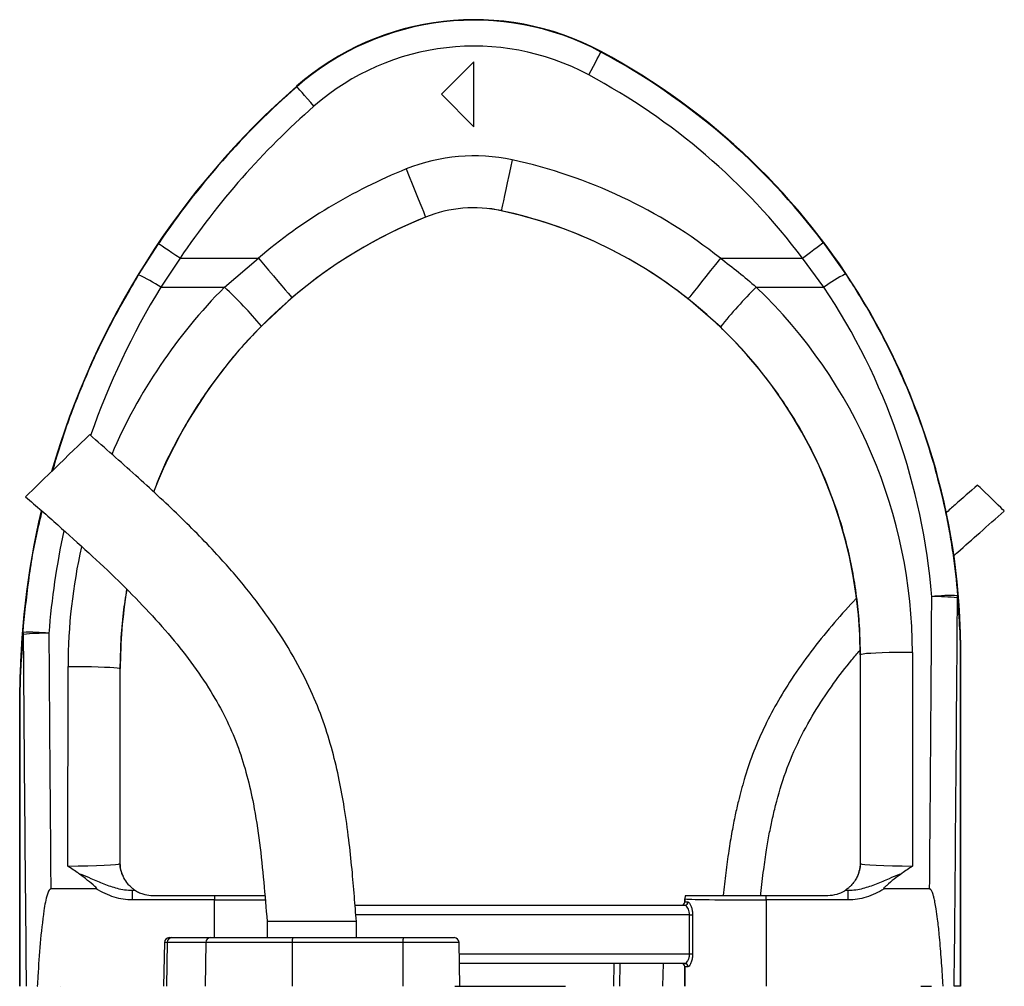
# Model space of a CAD drawing. Header units: millimetres. Extents: x 2367 to 3805, y 1036 to 5463.
# Tile 5 of 5: x 2806 to 3413, y 4867 to 5463. Entities that reach past the tile are written whole.
import ezdxf

# ---------------------------------------------------------------- set-up
doc = ezdxf.new("R2010")
doc.units = ezdxf.units.MM
doc.header["$LTSCALE"] = 2

msp = doc.modelspace()

# ---------------------------------------------------------------- linework, layer by layer
at = {"color": 7, "linetype": 'Continuous', "lineweight": 25}
for p, q in [((3164.59, 5442.92), (3164.73, 5443.18)), ((3086.31, 5436.88), (3066.31, 5416.88)), ((3086.31, 5396.88), (3086.31, 5436.88)), ((2977.17, 5421.55), (2976.97, 5421.78)), ((3066.31, 5416.88), (3086.31, 5396.88)), ((3056.48, 5341.14), (3056.49, 5341.11)), ((3103.11, 5345.12), (3103.11, 5345.09)), ((2879.58, 5305.55), (2891.88, 5324.76)), ((3301.61, 5325.44), (3315.31, 5306.11)), ((2905.15, 5315.82), (2893.24, 5297.94)), ((2905.15, 5315.82), (2953.4, 5315.82)), ((2932.53, 5297.94), (2953.4, 5315.82)), ((3238.18, 5315.82), (3288.83, 5315.82)), ((3302.01, 5297.94), (3288.83, 5315.82)), ((2893.24, 5297.94), (2932.53, 5297.94)), ((3260.31, 5297.94), (3302.01, 5297.94)), ((2974.11, 5291.43), (2955.25, 5273.98)), ((3238.16, 5273.42), (3218.3, 5290.75)), ((3324.52, 5071.33), (3324.31, 5071.33)), ((3324.31, 5071.33), (3324.31, 4942.87)), ((3324.62, 4942.56), (3324.52, 5071.33)), ((3356.51, 5072.76), (3356.62, 4941.02)), ((3386.18, 4866.88), (3386.18, 5073.01)), ((3386.19, 5073.01), (3386.31, 5073.01)), ((3386.19, 5073.01), (3386.19, 4866.88)), ((3386.31, 4866.88), (3386.31, 5073.01)), ((2836, 4941.02), (2836.1, 5064.16)), ((2868.09, 5062.73), (2868, 4942.56)), ((2868.09, 5062.73), (2868.31, 5062.73)), ((2868.31, 4942.87), (2868.31, 5062.73)), ((2806.43, 5045.57), (2806.31, 5045.57)), ((2806.31, 5045.57), (2806.31, 4866.88)), ((2806.43, 5045.57), (2806.43, 4866.88)), ((2806.43, 4866.88), (2806.43, 5045.57)), ((2868, 4942.56), (2868.31, 4942.87)), ((3324.31, 4942.87), (3324.62, 4942.56)), ((2853.52, 4926.88), (2825.48, 4926.88)), ((2875.64, 4926.11), (2875.64, 4920.11)), ((2875.64, 4926.11), (2877.41, 4926.11)), ((2888.31, 4922.88), (2926.3, 4922.88)), ((2926.3, 4922.88), (2926.3, 4920.11)), ((3266.32, 4920.11), (3266.32, 4922.88)), ((3266.32, 4922.88), (3304.31, 4922.88)), ((3315.21, 4926.11), (3316.98, 4926.11)), ((3316.98, 4920.11), (3316.98, 4926.11)), ((3367.14, 4926.88), (3339.09, 4926.88)), ((2926.3, 4920.11), (2875.64, 4920.11)), ((3013.03, 4916.88), (3216.24, 4916.88)), ((3216.32, 4920.86), (3216.31, 4920.88)), ((3216.31, 4920.88), (3216.31, 4918.88)), ((3216.31, 4918.88), (3216.32, 4918.88)), ((3216.32, 4918.88), (3216.32, 4920.86)), ((3216.32, 4918.88), (3218.16, 4918.88)), ((3266.32, 4920.11), (3266.32, 4866.88)), ((3316.98, 4920.11), (3266.32, 4920.11)), ((3219.2, 4910.88), (3221.01, 4910.88)), ((3219.2, 4886.88), (3219.2, 4910.88)), ((3221.01, 4910.88), (3221.01, 4886.88)), ((2958.81, 4906.88), (2958.81, 4896.88)), ((2986.31, 4906.88), (2958.81, 4906.88)), ((3013.81, 4906.88), (2986.31, 4906.88)), ((3013.81, 4896.88), (3013.81, 4906.88)), ((2895.5, 4893.93), (2895.02, 4866.88)), ((2897.28, 4893.93), (2896.83, 4866.88)), ((2920.97, 4893.93), (2897.28, 4893.93)), ((2898.5, 4896.88), (2900.1, 4896.88)), ((2900.1, 4896.88), (2923.79, 4896.88)), ((2920.97, 4893.93), (2920.53, 4866.88)), ((2974.23, 4893.93), (2920.97, 4893.93)), ((2923.79, 4896.88), (2974.76, 4896.88)), ((2974.23, 4893.93), (2974.15, 4866.88)), ((3042.46, 4893.93), (2974.23, 4893.93)), ((2974.76, 4896.88), (3042.98, 4896.88)), ((3042.46, 4893.93), (3042.38, 4866.88)), ((3042.98, 4896.88), (3074.12, 4896.88)), ((3077.59, 4866.88), (3077.12, 4893.93)), ((3219.2, 4886.88), (3221.01, 4886.88)), ((3216.24, 4880.88), (3077.35, 4880.88)), ((3172.59, 4880.88), (3172.35, 4866.88)), ((3216.32, 4878.88), (3216.31, 4878.88)), ((3216.31, 4878.88), (3216.31, 4866.88)), ((3216.32, 4866.88), (3216.32, 4878.88)), ((3218.16, 4878.88), (3216.32, 4878.88)), ((2810.26, 4866.88), (2810.28, 4866.88)), ((2817.14, 4866.88), (2817.36, 4866.88)), ((2831.33, 4866.88), (2831.34, 4866.88)), ((3074.44, 4866.88), (3142.73, 4866.88)), ((3361.73, 4866.88), (3368.36, 4866.88)), ((3386.18, 4866.88), (3382.3, 4866.88)), ((3386.19, 4866.88), (3386.18, 4866.88))]:
    msp.add_line(p, q, dxfattribs=at)
at = {"color": 8, "linetype": 'Continuous', "lineweight": 25}
for p, q in [((2926.3, 4896.88), (2926.3, 4920.11)), ((3219.2, 4910.88), (3013.5, 4910.88)), ((2897.28, 4893.93), (2895.5, 4893.93)), ((3077.12, 4893.93), (3042.46, 4893.93)), ((3077.24, 4886.88), (3219.2, 4886.88)), ((3176.19, 4880.88), (3175.98, 4866.88)), ((3202.82, 4880.88), (3202.6, 4866.88))]:
    msp.add_line(p, q, dxfattribs=at)
at = {"color": 7, "linetype": 'Continuous', "lineweight": 25, "flags": 128}
for points in [[(3157.03, 5428.82), (3158.49, 5431.54), (3159.89, 5434.16), (3161.19, 5436.57), (3162.33, 5438.7), (3163.27, 5440.45), (3163.98, 5441.77), (3164.42, 5442.6), (3164.59, 5442.92)], [(2987.7, 5409.51), (2985.67, 5411.84), (2983.71, 5414.07), (2981.9, 5416.14), (2980.32, 5417.95), (2979, 5419.45), (2978.02, 5420.57), (2977.4, 5421.28), (2977.17, 5421.55)], [(3109.83, 5376.4), (3108.79, 5371.56), (3107.78, 5366.84), (3106.81, 5362.34), (3105.92, 5358.19), (3105.12, 5354.47), (3104.44, 5351.28), (3103.88, 5348.7), (3103.47, 5346.78), (3103.21, 5345.58), (3103.11, 5345.12)], [(3044.55, 5370.83), (3046.4, 5366.23), (3048.2, 5361.75), (3049.91, 5357.48), (3051.5, 5353.54), (3052.91, 5350.01), (3054.13, 5346.99), (3055.11, 5344.53), (3055.84, 5342.72), (3056.3, 5341.57), (3056.48, 5341.14)], [(2905.15, 5315.82), (2902.59, 5317.54), (2900.12, 5319.2), (2897.85, 5320.74), (2895.85, 5322.08), (2894.19, 5323.2), (2892.95, 5324.03), (2892.17, 5324.56), (2891.88, 5324.76)], [(3288.83, 5315.82), (3291.29, 5317.67), (3293.67, 5319.46), (3295.86, 5321.11), (3297.79, 5322.56), (3299.38, 5323.76), (3300.57, 5324.66), (3301.32, 5325.23), (3301.61, 5325.44)], [(2953.4, 5315.82), (2956.61, 5312.04), (2959.73, 5308.36), (2962.71, 5304.86), (2965.46, 5301.62), (2967.92, 5298.72), (2970.03, 5296.24), (2971.74, 5294.22), (2973.01, 5292.73), (2973.81, 5291.79), (2974.11, 5291.43)], [(3238.18, 5315.82), (3235.1, 5311.94), (3232.1, 5308.15), (3229.24, 5304.55), (3226.6, 5301.22), (3224.24, 5298.24), (3222.22, 5295.69), (3220.57, 5293.62), (3219.36, 5292.08), (3218.59, 5291.12), (3218.3, 5290.75)], [(2849.44, 5207.04), (2849.37, 5206.98), (2848.86, 5206.49), (2847.86, 5205.51), (2846.38, 5204.08), (2844.47, 5202.23), (2842.18, 5200.01), (2839.56, 5197.47), (2836.69, 5194.69), (2833.64, 5191.73), (2830.49, 5188.67), (2827.31, 5185.59), (2824.2, 5182.58), (2821.23, 5179.7), (2818.47, 5177.03), (2816.01, 5174.64), (2813.91, 5172.6), (2812.21, 5170.95), (2810.96, 5169.75), (2810.2, 5169.01), (2809.95, 5168.76)], [(3413.18, 5159.9), (3412.92, 5160.15), (3412.16, 5160.89), (3410.94, 5162.07), (3409.35, 5163.61), (3407.48, 5165.43), (3405.44, 5167.4), (3403.38, 5169.4), (3401.41, 5171.31), (3399.66, 5173), (3398.24, 5174.38), (3397.25, 5175.34), (3396.73, 5175.84), (3396.67, 5175.91)], [(3356.51, 5072.76), (3351.56, 5072.74), (3346.73, 5072.69), (3342.14, 5072.6), (3337.89, 5072.48), (3334.08, 5072.34), (3330.82, 5072.17), (3328.18, 5071.98), (3326.22, 5071.77), (3324.99, 5071.56), (3324.52, 5071.33)], [(2836.1, 5064.16), (2841.05, 5064.14), (2845.88, 5064.08), (2850.47, 5063.99), (2854.72, 5063.88), (2858.52, 5063.73), (2861.79, 5063.56), (2864.43, 5063.37), (2866.39, 5063.17), (2867.62, 5062.95), (2868.09, 5062.73)]]:
    msp.add_lwpolyline(points, dxfattribs=at)
at = {"color": 7, "linetype": 'Continuous', "lineweight": 25}
for centre, radius, start, end in [((3086.31, 5296.88), 166, 61.80714, 131.19948), ((3086.31, 5296.88), 165.7, 61.80714, 131.19948), ((3086.31, 5296.88), 149.7, 61.80714, 131.19948), ((2966.31, 5073.01), 419.7, 36.97436, 61.80714), ((2966.31, 5073.01), 420, 0, 61.80714), ((2966.31, 5073.01), 403.7, 36.97436, 61.80714), ((3306.31, 5045.57), 500, 131.19948, 163.89661), ((3306.31, 5045.57), 499.7, 131.19948, 146.03294), ((3306.31, 5045.57), 483.7, 131.19948, 146.03294), ((3086.31, 5266.88), 112.02, 77.87765, 111.88391), ((3044.31, 5071.33), 312.02, 51.5862, 77.87765), ((3168.31, 5062.73), 332.02, 111.88391, 130.33548), ((3086.31, 5266.88), 80.03, 77.87765, 111.88391), ((3086.31, 5266.88), 80, 77.87765, 111.88391), ((3168.31, 5062.73), 300, 111.88391, 158.7279), ((3168.31, 5062.73), 300.03, 111.88391, 130.33548), ((3044.31, 5071.33), 280.03, 51.5862, 77.87765), ((3044.31, 5071.33), 280, 0, 77.87765), ((2834.84, 5209.15), 106.27, 56.66757, 65.10604), ((3365.47, 5209.53), 108.83, 117.44304, 125.66924), ((2745.59, 5097.91), 273.79, 40.02351, 46.93734), ((3457.48, 5097.58), 281.1, 134.53854, 141.27719), ((3306.31, 5045.57), 500, 166.75971, 180), ((3168.31, 5062.73), 300, 170.67014, 180), ((3380, 5014.14), 93.69, 87.30286, 97.07177), ((3370.95, 4986.25), 120.89, 83.65535, 91.17552), ((3379.38, 5107.45), 5.04, 347.99859, 3.13535), ((2812.81, 5084.84), 4.47, 177.25473, 193.60682), ((2813.11, 4991.58), 93.6, 83.13649, 92.91622), ((2821.89, 4962.26), 122.28, 88.87209, 96.30121), ((2884, 4942.57), 16, 180.0185, 209.12517), ((3308.62, 4942.57), 16, 330.87483, 359.9815), ((2888.31, 4942.88), 20, 236.73632, 236.98128), ((3222.32, 4920.86), 6, 160.36719, 179.97958), ((3304.31, 4942.88), 20, 303.01872, 303.26368), ((3214.32, 4918.87), 2, 269.99944, 0.00525), ((3216.2, 4918.84), 1.96, 271.09321, 1.05771), ((2898.5, 4893.88), 3, 90, 179), ((2900.19, 4893.97), 2.91, 91.79571, 180.77031), ((2923.88, 4893.97), 2.91, 91.79602, 180.7703), ((2978.85, 4894.63), 4.67, 151.26783, 188.69128), ((3047.08, 4894.63), 4.67, 151.26751, 188.69159), ((3074.12, 4893.88), 3, 1, 90), ((3214.32, 4878.88), 2, 359.99762, 89.99085), ((3216.2, 4878.91), 1.96, 358.94534, 88.89692)]:
    msp.add_arc(centre, radius, start, end, dxfattribs=at)
at = {"color": 8, "linetype": 'Continuous', "lineweight": 25}
for centre, major_axis, ratio, start_param, end_param in [((3306.31, 5046.66), (0, 483.5), 1, 1.024276, 1.233998), ((3168.31, 5063.9), (0, 332.21), 1, 0.789084, 1.165564), ((3306.31, 5046.66), (0, 483.5), 1, 1.36019, 1.492437), ((3168.31, 5063.9), (0, 332.21), 1, 1.346222, 1.570015), ((2926.3, 4920.87), (50, 0), 0.01536, 4.712389, 5.395497)]:
    msp.add_ellipse(centre, major_axis=major_axis, ratio=ratio, start_param=start_param, end_param=end_param, dxfattribs=at)
at = {"color": 7, "linetype": 'Continuous', "lineweight": 25}
for centre, major_axis, ratio, start_param, end_param in [((3044.31, 5072.52), (0, 312.21), 1, 4.71317, 5.519111), ((2966.31, 5074.04), (0, 403.52), 1, 4.794455, 5.3006), ((3186.31, 5687.23), (0, 4112.94), 0.044737, 4.52645, 4.570871), ((3186.31, 5686.52), (0, 4112.94), 0.048627, 4.511762, 4.570871), ((3006.31, 5686.52), (0, 4112.94), 0.048627, 1.71787, 1.771423), ((3006.31, 5687.23), (0, 4112.94), 0.044737, 1.71787, 1.756735), ((2836, 4942.58), (32, 0.01), 0.048575, 4.712297, 6.265657), ((2884.31, 4942.88), (11.32, 11.32), 0.999695, 2.356347, 2.357638), ((3308.31, 4942.88), (11.32, -11.32), 0.999695, 0.783955, 0.785246), ((3356.61, 4942.58), (32, -0.01), 0.048575, 3.15912, 4.712481), ((2836, 4926.58), (48, 0), 0.017486, 5.683962, 5.749965), ((3222.31, 4920.87), (-4.24, 4.24), 0.999695, 0.445606, 0.785246), ((3356.61, 4926.58), (48, 0), 0.017486, 3.674813, 3.740816), ((3214.31, 4918.88), (-2, 0), 0.999848, 1.570796, 3.141593), ((3266.32, 4920.87), (50, 0), 0.01536, 3.159046, 4.712389), ((3214.31, 4878.88), (2, 0), 0.999848, 0, 1.570796)]:
    msp.add_ellipse(centre, major_axis=major_axis, ratio=ratio, start_param=start_param, end_param=end_param, dxfattribs=at)
for points, knots in [([(3238.18, 5315.82), (3241.97, 5312.97), (3249.55, 5307.27), (3256.72, 5301.05), (3260.31, 5297.94)], [0, 0, 0, 0, 0.49942, 1, 1, 1, 1]), ([(3315.31, 5306.11), (3320.25, 5298.71), (3324.94, 5291.16), (3331.62, 5279.62), (3333.79, 5275.73), (3337.99, 5267.92), (3340.02, 5263.99), (3349.85, 5244.2), (3356.67, 5227.99), (3368.24, 5194.79), (3372.99, 5177.8), (3377.6, 5156.08), (3378.46, 5151.71), (3380.03, 5142.97), (3380.74, 5138.59), (3382.67, 5125.41), (3383.68, 5116.59), (3384.41, 5107.73)], [0, 0, 0, 0, 0.125, 0.125, 0.1875, 0.1875, 0.25, 0.25, 0.5, 0.5, 0.75, 0.75, 0.8125, 0.8125, 0.875, 0.875, 1, 1, 1, 1]), ([(3324.52, 5071.33), (3324.43, 5076.67), (3324.24, 5087.35), (3322.8, 5103.38), (3320.49, 5119.38), (3316.75, 5137.6), (3311.1, 5157.8), (3302.9, 5179.88), (3292.76, 5201.41), (3281.95, 5220.04), (3271.22, 5235.78), (3261.04, 5248.94), (3250.09, 5261.59), (3242.14, 5269.48), (3238.16, 5273.42)], [0, 0, 0, 0, 0.070939, 0.141878, 0.213763, 0.285648, 0.388902, 0.492155, 0.598408, 0.704662, 0.777973, 0.851283, 0.925641, 1, 1, 1, 1]), ([(3013.81, 4906.88), (3013.41, 4912.01), (3012.59, 4922.74), (3011.15, 4939.54), (3009.19, 4957.87), (3006.63, 4976.24), (3003.32, 4994.47), (2999.16, 5012.24), (2993.56, 5030.68), (2985.64, 5050.33), (2975.03, 5070.81), (2961.74, 5091.75), (2946.45, 5112.12), (2927.47, 5134.06), (2904.5, 5157.36), (2877.58, 5182.29), (2858.93, 5198.69), (2849.44, 5207.04)], [0, 0, 0, 0, 0.043406, 0.09063, 0.142151, 0.198664, 0.246894, 0.298241, 0.3524, 0.409137, 0.476507, 0.546402, 0.617933, 0.690926, 0.790712, 0.893453, 1, 1, 1, 1]), ([(3396.67, 5175.91), (3392.06, 5171.87), (3385.53, 5166.14), (3379.04, 5160.36), (3377.13, 5158.65)], [0, 0, 0, 0, 0.704695, 1, 1, 1, 1]), ([(2809.95, 5168.76), (2816.56, 5162.97), (2829.63, 5151.51), (2848.79, 5134.32), (2867.03, 5117.15), (2884.09, 5099.91), (2899.69, 5082.5), (2913.6, 5064.83), (2925.15, 5047.5), (2934.35, 5030.53), (2941.34, 5013.88), (2946.6, 4996.76), (2950.97, 4977.27), (2954.31, 4955.33), (2956.82, 4931.14), (2958.15, 4914.95), (2958.81, 4906.88)], [0, 0, 0, 0, 0.0840224, 0.1661999, 0.2461112, 0.3234264, 0.3979042, 0.4694689, 0.5382883, 0.5966541, 0.6538349, 0.7105765, 0.7675748, 0.8446514, 0.9225727, 1, 1, 1, 1]), ([(3381.85, 5132.11), (3382.72, 5132.9), (3388.05, 5137.77), (3398.51, 5147.02), (3408.12, 5155.45), (3413.18, 5159.9)], [0, 0, 0, 0, 0.084455, 0.517233, 1, 1, 1, 1]), ([(3321.85, 5105.89), (3321.37, 5105.39), (3316.19, 5099.97), (3306.68, 5089.22), (3293.77, 5073.24), (3282.45, 5057.22), (3272.7, 5041.33), (3264.61, 5025.82), (3257.94, 5010.19), (3253.69, 4997.47), (3250.97, 4987.83), (3249.1, 4980.54), (3247.18, 4972.04), (3245.17, 4961.8), (3243.21, 4949.9), (3241.4, 4936.73), (3240.42, 4927.55), (3239.92, 4922.88)], [0, 0, 0, 0, 0.010075, 0.109631, 0.209802, 0.310362, 0.396342, 0.482254, 0.56603, 0.644661, 0.678211, 0.712476, 0.75473, 0.805653, 0.865005, 0.931171, 1, 1, 1, 1]), ([(3386.18, 5073.01), (3386.18, 5073.65), (3386.17, 5075.8), (3386.07, 5080.73), (3385.67, 5091.11), (3384.87, 5100.11), (3384.31, 5106.4)], [0, 0, 0, 0, 0.047896, 0.162322, 0.413978, 1, 1, 1, 1]), ([(3384.41, 5107.73), (3384.94, 5101.18), (3385.71, 5091.81), (3386.08, 5080.99), (3386.18, 5075.88), (3386.19, 5073.67), (3386.19, 5073.01)], [0, 0, 0, 0, 0.582943, 0.834479, 0.950598, 1, 1, 1, 1]), ([(2806.43, 5045.57), (2806.44, 5047.11), (2806.46, 5051.67), (2806.66, 5058.36), (2807.15, 5069.99), (2807.85, 5078.84), (2808.35, 5085.06)], [0, 0, 0, 0, 0.104566, 0.308637, 0.514256, 1, 1, 1, 1]), ([(2808.47, 5083.79), (2807.95, 5077.75), (2807.2, 5069.16), (2806.68, 5058.08), (2806.49, 5051.72), (2806.44, 5047.33), (2806.44, 5045.81), (2806.43, 5045.57)], [0, 0, 0, 0, 0.487773, 0.693002, 0.897412, 0.983726, 1, 1, 1, 1]), ([(3263, 4922.88), (3263.04, 4923.3), (3263.56, 4928.66), (3264.72, 4938.08), (3266.47, 4950.3), (3268.25, 4960.51), (3270.09, 4969.59), (3273.1, 4982.4), (3278.12, 4999.17), (3286.68, 5019.23), (3296.84, 5037.34), (3307.83, 5053.58), (3316.82, 5065.46), (3322.54, 5072.07), (3324.23, 5074.03)], [0, 0, 0, 0, 0.007675, 0.097131, 0.171295, 0.230494, 0.284154, 0.338509, 0.468129, 0.599455, 0.73129, 0.84231, 0.953298, 1, 1, 1, 1]), ([(2842.48, 4936.57), (2840.33, 4938.03), (2838.16, 4939.5), (2836.01, 4941.01), (2836, 4941.02)], [0, 0, 0, 0, 0.993576, 1, 1, 1, 1]), ([(2870.02, 4934.78), (2869.75, 4935.39), (2869.2, 4936.62), (2868.68, 4938.76), (2868.42, 4940.73), (2868.35, 4941.53), (2868.31, 4942.29), (2868.31, 4942.68), (2868.31, 4942.85)], [0, 0, 0, 0, 0.4019, 0.800519, 0.871224, 0.942339, 0.974172, 1, 1, 1, 1]), ([(3324.31, 4942.85), (3324.31, 4942.65), (3324.3, 4942.17), (3324.25, 4941.17), (3324.09, 4939.77), (3323.8, 4938.28), (3323.3, 4936.49), (3322.88, 4935.47), (3322.6, 4934.78)], [0, 0, 0, 0, 0.029974, 0.071349, 0.178095, 0.380918, 0.584656, 1, 1, 1, 1]), ([(3356.62, 4941.02), (3356.6, 4941.01), (3354.46, 4939.5), (3352.29, 4938.03), (3350.13, 4936.57)], [0, 0, 0, 0, 0.006424, 1, 1, 1, 1]), ([(2842.48, 4936.57), (2842.98, 4936.39), (2845.61, 4935.44), (2850.81, 4933.13), (2858.15, 4929.93), (2865.06, 4927.57), (2870.93, 4926.31), (2874.07, 4926.17), (2875.64, 4926.11)], [0, 0, 0, 0, 0.044499, 0.237941, 0.484775, 0.731119, 0.865653, 1, 1, 1, 1]), ([(2853.52, 4926.88), (2853.59, 4926.88), (2853.67, 4926.88), (2853.77, 4926.92), (2853.81, 4926.96), (2853.83, 4927.01), (2853.83, 4927.08), (2853.79, 4927.23), (2853.43, 4927.76), (2851.56, 4929.45), (2847.87, 4932.55), (2844.4, 4935.14), (2842.48, 4936.57)], [0, 0, 0, 0, 0.01238, 0.016905, 0.020094, 0.023299, 0.027094, 0.033575, 0.054172, 0.149756, 0.529047, 1, 1, 1, 1]), ([(2877.34, 4926.15), (2877.1, 4926.3), (2876.72, 4926.53), (2874.78, 4928.09), (2872.71, 4930.16), (2870.75, 4933.17), (2870.18, 4934.43), (2870.02, 4934.78)], [0, 0, 0, 0, 0.300697, 0.473627, 0.646768, 0.903513, 1, 1, 1, 1]), ([(3322.6, 4934.78), (3322.43, 4934.42), (3321.95, 4933.35), (3320.27, 4930.71), (3318.25, 4928.46), (3316.68, 4927.13), (3315.58, 4926.35), (3315.38, 4926.22), (3315.28, 4926.15)], [0, 0, 0, 0, 0.100064, 0.296152, 0.491654, 0.654257, 0.816871, 1, 1, 1, 1]), ([(3316.98, 4926.11), (3318.54, 4926.17), (3321.68, 4926.31), (3327.56, 4927.57), (3334.47, 4929.93), (3341.8, 4933.13), (3347.01, 4935.44), (3349.64, 4936.39), (3350.13, 4936.57)], [0, 0, 0, 0, 0.134346, 0.268881, 0.515225, 0.762059, 0.955501, 1, 1, 1, 1]), ([(3350.13, 4936.57), (3348.5, 4935.41), (3345.22, 4933.07), (3341.7, 4929.97), (3339.52, 4928.09), (3338.93, 4927.4), (3338.81, 4927.17), (3338.78, 4927.08), (3338.78, 4927.01), (3338.81, 4926.97), (3338.85, 4926.92), (3338.93, 4926.89), (3339.01, 4926.88), (3339.08, 4926.88), (3339.09, 4926.88)], [0, 0, 0, 0, 0.3941322, 0.7888266, 0.9222284, 0.9580528, 0.9661978, 0.9729371, 0.9763985, 0.9798899, 0.9829367, 0.9875623, 0.9967049, 1, 1, 1, 1]), ([(2825.48, 4926.88), (2825.38, 4926.86), (2825.16, 4926.83), (2824.77, 4926.56), (2824.02, 4925.59), (2823.06, 4922.91), (2822.06, 4918.76), (2820.49, 4908.64), (2818.79, 4893.4), (2817.79, 4877.76), (2817.26, 4868.92), (2817.14, 4866.88)], [0, 0, 0, 0, 0.004855, 0.010905, 0.022389, 0.064638, 0.148366, 0.232278, 0.565825, 0.899578, 1, 1, 1, 1]), ([(2875.64, 4920.11), (2873.8, 4920.2), (2870.07, 4920.38), (2864.47, 4921.8), (2858.89, 4923.93), (2855.32, 4925.89), (2853.52, 4926.88)], [0, 0, 0, 0, 0.236001, 0.47776, 0.737113, 1, 1, 1, 1]), ([(2877.41, 4926.11), (2877.47, 4926.07), (2877.58, 4925.99), (2878.36, 4925.51), (2879.84, 4924.71), (2882.78, 4923.52), (2885.84, 4922.92), (2887.9, 4922.88), (2888.31, 4922.88)], [0, 0, 0, 0, 0.096993, 0.193378, 0.330469, 0.54889, 0.91143, 1, 1, 1, 1]), ([(2926.3, 4922.88), (2928.32, 4922.88), (2932.36, 4922.88), (2939.1, 4922.88), (2946.29, 4922.88), (2952.77, 4922.88), (2956.18, 4922.88), (2957.44, 4922.88)], [0, 0, 0, 0, 0.179408, 0.358817, 0.606861, 0.854904, 1, 1, 1, 1]), ([(3216.67, 4922.88), (3216.79, 4922.88), (3217.03, 4922.88), (3218.48, 4922.88), (3221.11, 4922.88), (3225.28, 4922.88), (3230.63, 4922.88), (3236.97, 4922.88), (3244.16, 4922.88), (3251.62, 4922.88), (3259.08, 4922.88), (3263.9, 4922.88), (3266.32, 4922.88)], [0, 0, 0, 0, 0.078966, 0.157932, 0.266793, 0.375654, 0.484525, 0.593396, 0.702387, 0.811378, 0.905689, 1, 1, 1, 1]), ([(3304.31, 4922.88), (3306.27, 4923.04), (3309.11, 4923.27), (3312.31, 4924.51), (3313.92, 4925.32), (3314.81, 4925.85), (3315.15, 4926.07), (3315.19, 4926.1), (3315.21, 4926.11)], [0, 0, 0, 0, 0.425159, 0.613981, 0.770767, 0.874047, 0.960867, 1, 1, 1, 1]), ([(3339.09, 4926.88), (3337.32, 4925.9), (3333.75, 4923.94), (3328.21, 4921.82), (3322.59, 4920.39), (3318.86, 4920.2), (3316.98, 4920.11)], [0, 0, 0, 0, 0.259649, 0.522242, 0.758522, 1, 1, 1, 1]), ([(3375.48, 4866.88), (3375.41, 4868.08), (3375.05, 4874.08), (3374.34, 4884.76), (3373.29, 4897.37), (3372.23, 4907.28), (3371.32, 4913.91), (3370.56, 4918.35), (3369.92, 4921.33), (3369.37, 4923.32), (3368.91, 4924.65), (3368.48, 4925.63), (3368.09, 4926.29), (3367.68, 4926.69), (3367.39, 4926.86), (3367.2, 4926.87), (3367.14, 4926.88)], [0, 0, 0, 0, 0.05892, 0.294616, 0.52462, 0.67901, 0.782776, 0.852654, 0.899854, 0.93187, 0.953739, 0.968831, 0.984355, 0.990693, 0.997105, 1, 1, 1, 1]), ([(3219.2, 4910.88), (3219.16, 4911.51), (3219.09, 4912.78), (3218.54, 4914.49), (3217.79, 4915.85), (3216.96, 4916.72), (3216.46, 4916.83), (3216.24, 4916.88)], [0, 0, 0, 0, 0.191166, 0.384456, 0.589779, 0.813387, 1, 1, 1, 1]), ([(3218.16, 4918.88), (3218.38, 4918.81), (3218.86, 4918.67), (3219.66, 4917.49), (3220.38, 4915.66), (3220.91, 4913.39), (3220.98, 4911.72), (3221.01, 4910.88)], [0, 0, 0, 0, 0.181685, 0.399991, 0.604004, 0.801044, 1, 1, 1, 1]), ([(3216.24, 4880.88), (3216.52, 4880.95), (3217.08, 4881.1), (3218, 4882.2), (3218.77, 4883.82), (3219.16, 4885.52), (3219.19, 4886.55), (3219.2, 4886.88)], [0, 0, 0, 0, 0.229062, 0.458568, 0.687929, 0.902148, 1, 1, 1, 1]), ([(3221.01, 4886.88), (3221, 4886.44), (3220.97, 4885.08), (3220.61, 4882.85), (3219.87, 4880.67), (3218.97, 4879.17), (3218.43, 4878.97), (3218.16, 4878.88)], [0, 0, 0, 0, 0.102089, 0.322789, 0.552393, 0.777037, 1, 1, 1, 1])]:
    msp.add_open_spline(points, degree=3, knots=knots, dxfattribs=at)
at = {"color": 8, "linetype": 'Continuous', "lineweight": 25}
for points, knots in [([(2826.73, 5185.03), (2829.3, 5193.61), (2834.98, 5212.61), (2846.67, 5242.3), (2861.35, 5274.15), (2873.49, 5295.06), (2879.58, 5305.55)], [0, 0, 0, 0, 0.203588, 0.450612, 0.724582, 1, 1, 1, 1]), ([(2955.25, 5273.98), (2951.55, 5270.14), (2944.14, 5262.44), (2933.79, 5250.12), (2924.04, 5237.25), (2913.31, 5221.4), (2902.34, 5202.27), (2893.66, 5184.75), (2889.85, 5174.24), (2888.87, 5171.55)], [0, 0, 0, 0, 0.1302593, 0.2605169, 0.3922879, 0.5240605, 0.7271767, 0.9302947, 1, 1, 1, 1]), ([(2808.35, 5085.06), (2809.4, 5095.67), (2811.52, 5116.91), (2815.7, 5141.84), (2819.25, 5155.97), (2820.19, 5159.75)], [0, 0, 0, 0, 0.422547, 0.845962, 1, 1, 1, 1]), ([(2872.21, 5111.69), (2871.46, 5106.86), (2869.82, 5096.35), (2868.41, 5080), (2868.2, 5068.48), (2868.09, 5062.73)], [0, 0, 0, 0, 0.297722, 0.648865, 1, 1, 1, 1])]:
    msp.add_open_spline(points, degree=3, knots=knots, dxfattribs=at)
at = {"color": 7, "linetype": 'Continuous', "lineweight": 25}
for points in [[(3386.18, 5073.01), (3386.18, 5073.01), (3386.19, 5073.01), (3386.19, 5073.01)], [(2806.43, 5045.57), (2806.43, 5045.57), (2806.43, 5045.57), (2806.43, 5045.57)]]:
    msp.add_open_spline(points, degree=3, dxfattribs=at)

doc.saveas('drawing.dxf')
